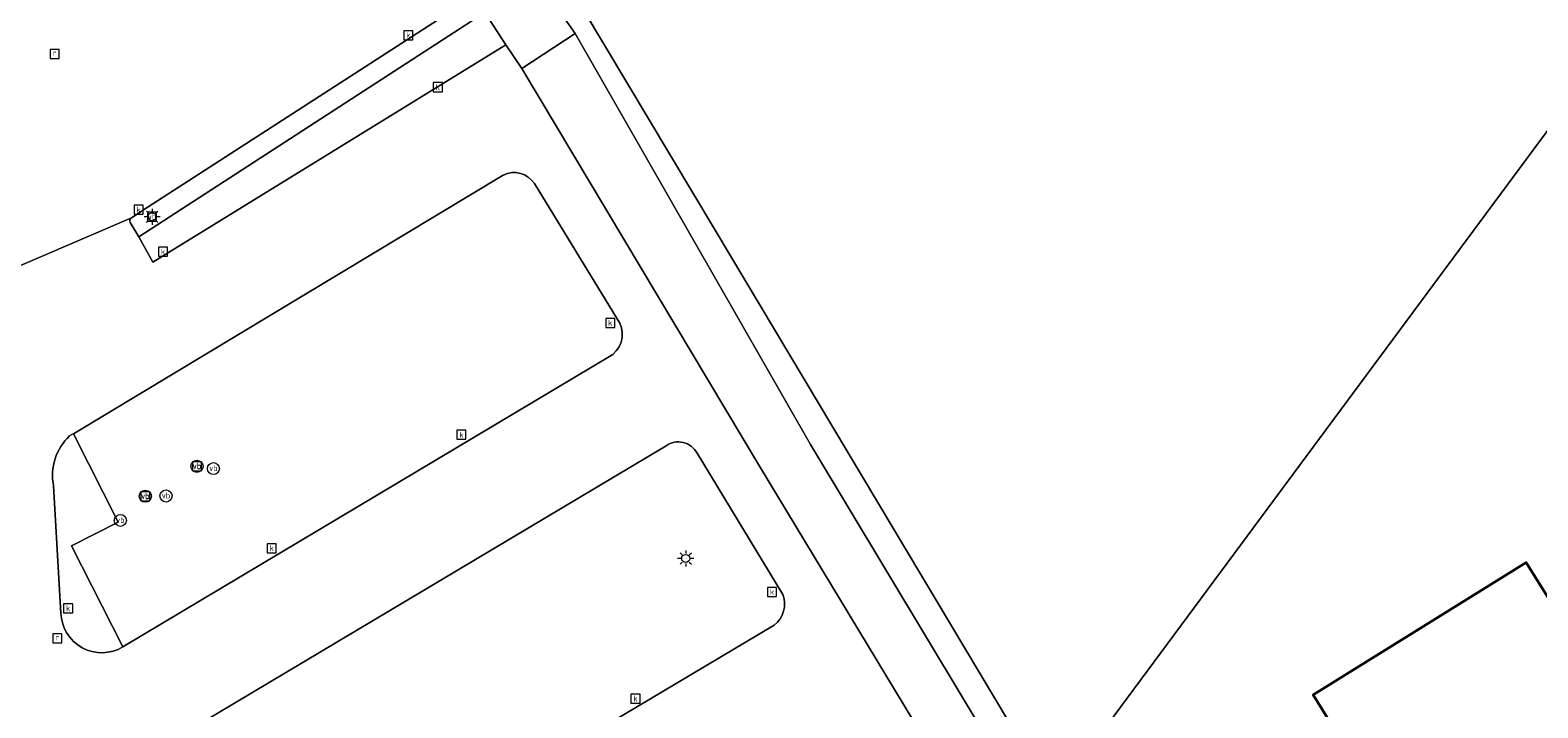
# Model space of a CAD drawing. Header units: metres. Extents: x 127852 to 128088, y 464057 to 464787.
# Tile 12 of 20: x 127902 to 127977, y 464674 to 464707. Entities that reach past the tile are written whole.
import ezdxf
from ezdxf.enums import TextEntityAlignment as Align

# ---------------------------------------------------------------- set-up
doc = ezdxf.new("R2010")
doc.units = ezdxf.units.M
doc.layers.get('0').update_dxf_attribs({"linetype": 'CONTINUOUS'})
for name, color, linetype, lineweight in [('B-WE-GR-GROENVOORZIENING-GV', 80, 'CONTINUOUS', 18), ('B-WE-KL-ET_LS_OV_LICHTMAST-S', 190, 'CONTINUOUS', 25), ('B-WE-OG-BEBOUWING-GV', 7, 'CONTINUOUS', 35), ('B-WE-OG-TERREIN_ERF-GV', 7, 'CONTINUOUS', 18), ('B-WE-RI-GWA_KOLK-S', 30, 'CONTINUOUS', 25), ('B-WE-RI-GWA_RIOOLPUT-S', 30, 'CONTINUOUS', 25), ('B-WE-VH-VERHARDING_GESLOTEN-GV', 252, 'CONTINUOUS', 18), ('B-WE-VH-VERHARDING_OPEN-GV', 252, 'CONTINUOUS', 18), ('B-WE-VW-VERKEERSTEKEN_BORD-S', 7, 'CONTINUOUS', 25), ('B-WE-VW-VERKEERSTEKEN_DRAAGCONSTRUCTIE-S', 7, 'CONTINUOUS', 25)]:
    doc.layers.add(name, color=color, linetype=linetype, lineweight=lineweight)
doc.styles.add('NLCS-ISO', font='NLCS-ISO.ttf')

# ---------------------------------------------------------------- blocks, each defined once
blk = doc.blocks.new('SIE-WEG_VERKEERSBORD-SO')
at = {"color": 0, "linetype": 'ByBlock', "lineweight": 18, "transparency": 33554687}
blk.add_lwpolyline([(-1.125, -1.125), (1.125, -1.125), (1.125, 1.125), (-1.125, 1.125)], close=True, dxfattribs=at)
at = {"color": 0, "linetype": 'ByBlock', "lineweight": 18, "transparency": 33554687, "style": 'NLCS-ISO'}
blk.add_text('vb', height=1.5, dxfattribs=at).set_placement((0, 0), align=Align.MIDDLE_CENTER)
blk = doc.blocks.new('SKL-ET_OV_LICHTMAST-SO')
at = {"color": 0, "linetype": 'ByBlock', "lineweight": 18, "transparency": 33554687}
for points in [[(-1.25, 0), (-2, 0)], [(-1.41, 1.41), (-0.88, 0.88)], [(0, 2), (0, 1.25)], [(0.88, 0.88), (1.41, 1.41)], [(2, 0), (1.25, 0)], [(-1.41, -1.41), (-0.88, -0.88)], [(0, -1.25), (0, -2)], [(0.88, -0.88), (1.41, -1.41)]]:
    blk.add_lwpolyline(points, dxfattribs=at)
blk.add_circle((0, 0), 1, dxfattribs=at)
blk = doc.blocks.new('SIE-WEG_PAAL_VERKEERSBORD-SO')
at = {"color": 0, "linetype": 'ByBlock', "lineweight": 18, "transparency": 33554687}
blk.add_circle((0, 0), 1.5, dxfattribs=at)
at = {"color": 0, "linetype": 'ByBlock', "lineweight": 18, "transparency": 33554687, "style": 'NLCS-ISO'}
blk.add_text('vb', height=1.5, dxfattribs=at).set_placement((0, 0.13), align=Align.MIDDLE_CENTER)
blk = doc.blocks.new('SRI-KOLK-SO')
at = {"color": 0, "linetype": 'ByBlock', "lineweight": 18, "transparency": 33554687}
blk.add_lwpolyline([(-1.125, -1.125), (1.125, -1.125), (1.125, 1.125), (-1.125, 1.125)], close=True, dxfattribs=at)
at = {"color": 0, "linetype": 'ByBlock', "lineweight": 18, "transparency": 33554687, "style": 'NLCS-ISO'}
blk.add_text('k', height=1.5, dxfattribs=at).set_placement((0, 0), align=Align.MIDDLE_CENTER)
blk = doc.blocks.new('SRI-PUT_INSPECTIEPUT_RIOOLPUT-SO')
at = {"color": 0, "linetype": 'ByBlock', "lineweight": 18, "transparency": 33554687}
blk.add_lwpolyline([(-1.12, -1.12), (1.12, -1.12), (1.12, 1.12), (-1.12, 1.12)], close=True, dxfattribs=at)
at = {"color": 0, "linetype": 'ByBlock', "lineweight": 18, "transparency": 33554687, "style": 'NLCS-ISO'}
blk.add_text('r', height=1.5, dxfattribs=at).set_placement((0, 0.28), align=Align.MIDDLE_CENTER)

msp = doc.modelspace()

# ---------------------------------------------------------------- linework, layer by layer
at = {"layer": 'B-WE-GR-GROENVOORZIENING-GV', "transparency": 33554687, "flags": 128}
msp.add_lwpolyline([(127936.342, 464697.285), (127928.669, 464710.136), (127928.501, 464710.417), (127927.507, 464709.762), (127929.386, 464707.06), (127941.084, 464686.624), (127961.975, 464651.834), (127963.722, 464648.939), (127965.775, 464645.537), (127963.112, 464652.451), (127960.736, 464656.43), (127953.183, 464669.081)], close=True, dxfattribs=at)
at = {"layer": 'B-WE-OG-BEBOUWING-GV', "transparency": 33554687, "flags": 128}
msp.add_lwpolyline([(127978.006, 464654.889), (127988.602, 464661.623), (127976.664, 464680.749), (127966.063, 464674.163)], close=True, dxfattribs=at)
at = {"layer": 'B-WE-OG-TERREIN_ERF-GV', "transparency": 33554687, "flags": 128}
for points in [[(127984.535, 464747.056), (127928.501, 464710.417), (127928.669, 464710.136), (127936.342, 464697.285), (127953.183, 464669.081), (127991.859, 464721.345)], [(127991.859, 464721.345), (127953.183, 464669.081), (127960.736, 464656.43), (127963.112, 464652.451), (127965.775, 464645.537), (127963.304, 464644.17), (127947.106, 464634.577), (127949.5, 464629.74)]]:
    msp.add_lwpolyline(points, dxfattribs=at)
msp.add_lwpolyline([(127978.006, 464654.889), (127966.063, 464674.163), (127976.664, 464680.749), (127988.602, 464661.623)], close=True, dxfattribs=at)
at = {"layer": 'B-WE-VH-VERHARDING_GESLOTEN-GV', "transparency": 33554687, "flags": 128}
for points in [[(127913.387, 464711.288), (127896.75, 464710.158), (127896.877, 464707.611), (127897.569, 464693.706), (127907.329, 464697.902), (127908.123, 464698.41), (127926.992, 464710.61), (127982.963, 464747.119)], [(127903.509, 464613.038), (127905.82, 464614.36), (127925.543, 464626.146), (127945.192, 464637.973), (127957.458, 464645.152), (127961.305, 464647.734), (127960.933, 464648.487), (127938.544, 464685.549), (127926.733, 464705.32), (127925.945, 464706.503), (127908.39, 464695.687), (127907.703, 464696.956), (127907.275, 464697.664)], [(127907.329, 464697.902), (127897.569, 464693.706), (127897.734, 464690.383), (127899.346, 464661.618), (127901.303, 464629.868), (127902.198, 464615.342), (127903.509, 464613.038)], [(127905.438, 464669.558), (127905.466, 464669.536), (127905.557, 464669.639), (127933.911, 464686.559)], [(127903.829, 464678.229), (127903.464, 464684.561)]]:
    msp.add_lwpolyline(points, dxfattribs=at)
at = {"layer": 'B-WE-VH-VERHARDING_GESLOTEN-GV', "transparency": 33554687}
for points in [[(127907.275, 464697.664, -0.361788), (127907.329, 464697.902)], [(127903.464, 464684.561, -0.261511), (127904.258, 464687.047)], [(127933.911, 464686.559, -0.447635), (127935.446, 464686.196)], [(127939.706, 464679.159, -0.339833), (127939.276, 464677.634)], [(127906.905, 464676.551, -0.572157), (127903.829, 464678.229)]]:
    msp.add_lwpolyline(points, format="xyb", dxfattribs=at)
at = {"layer": 'B-WE-VH-VERHARDING_OPEN-GV', "transparency": 33554687, "flags": 128}
for points in [[(127926.733, 464705.32), (127929.386, 464707.06), (127927.507, 464709.762), (127926.992, 464710.61), (127908.123, 464698.41), (127907.329, 464697.902)], [(127907.275, 464697.664), (127907.703, 464696.956), (127924.9, 464708.104), (127925.945, 464706.503), (127926.733, 464705.32)], [(127906.905, 464676.551), (127906.907, 464676.552), (127904.354, 464681.584), (127906.678, 464682.763), (127904.447, 464687.159), (127904.403, 464687.132), (127904.258, 464687.047)], [(127903.464, 464684.561), (127903.829, 464678.229)]]:
    msp.add_lwpolyline(points, dxfattribs=at)
for points in [[(127925.945, 464706.503), (127924.9, 464708.104), (127907.703, 464696.956), (127908.39, 464695.687)], [(127929.386, 464707.06), (127926.733, 464705.32), (127938.544, 464685.549), (127960.933, 464648.487), (127961.305, 464647.734), (127963.722, 464648.939), (127961.975, 464651.834), (127941.084, 464686.624)], [(127931.483, 464692.879), (127927.364, 464699.599)]]:
    msp.add_lwpolyline(points, close=True, dxfattribs=at)
for points in [[(127904.447, 464687.159), (127925.809, 464700.02), (127904.447, 464687.159), (127906.678, 464682.763), (127904.354, 464681.584), (127906.907, 464676.552), (127931.253, 464691.099, 0.395721), (127931.483, 464692.879, -0.395721), (127931.253, 464691.099), (127906.907, 464676.552), (127906.905, 464676.551)], [(127935.446, 464686.196), (127939.706, 464679.159), (127935.446, 464686.196, 0.447635), (127933.911, 464686.559), (127905.557, 464669.639), (127905.466, 464669.536), (127907.938, 464665.385), (127905.725, 464664.068), (127908.551, 464659.323), (127939.276, 464677.634), (127908.551, 464659.323), (127907.826, 464658.891)]]:
    msp.add_lwpolyline(points, format="xyb", dxfattribs=at)
at = {"layer": 'B-WE-VH-VERHARDING_OPEN-GV', "transparency": 33554687}
msp.add_lwpolyline([(127927.364, 464699.599, 0.380225), (127925.809, 464700.02, -0.380225)], format="xyb", close=True, dxfattribs=at)
for points in [[(127907.329, 464697.902, 0.361788), (127907.275, 464697.664)], [(127904.258, 464687.047, 0.261511), (127903.464, 464684.561)], [(127939.276, 464677.634, 0.339833), (127939.706, 464679.159)], [(127903.829, 464678.229, 0.572157), (127906.905, 464676.551)]]:
    msp.add_lwpolyline(points, format="xyb", dxfattribs=at)

# ---------------------------------------------------------------- block references
at = {"layer": 'B-WE-KL-ET_LS_OV_LICHTMAST-S', "transparency": 33554687, "xscale": 0.2, "yscale": 0.2, "zscale": 0.2}
for p in [(127908.358, 464697.95), (127934.883, 464680.952)]:
    msp.add_blockref('SKL-ET_OV_LICHTMAST-SO', p, dxfattribs=at)
at = {"layer": 'B-WE-RI-GWA_KOLK-S', "transparency": 33554687, "xscale": 0.2, "yscale": 0.2, "zscale": 0.2}
for p in [(127921.097, 464706.977), (127922.564, 464704.393), (127907.688, 464698.295), (127908.903, 464696.21), (127931.132, 464692.67), (127923.735, 464687.105), (127914.308, 464681.46), (127939.173, 464679.288), (127904.188, 464678.474), (127932.389, 464673.984)]:
    msp.add_blockref('SRI-KOLK-SO', p, dxfattribs=at)
at = {"layer": 'B-WE-RI-GWA_RIOOLPUT-S', "transparency": 33554687, "xscale": 0.2, "yscale": 0.2, "zscale": 0.2}
for p in [(127903.52, 464706.047), (127903.654, 464676.981)]:
    msp.add_blockref('SRI-PUT_INSPECTIEPUT_RIOOLPUT-SO', p, dxfattribs=at)
at = {"layer": 'B-WE-VW-VERKEERSTEKEN_BORD-S', "transparency": 33554687, "xscale": 0.2, "yscale": 0.2, "zscale": 0.2}
for p in [(127908.358, 464697.95), (127910.591, 464685.536), (127908.024, 464684.046)]:
    msp.add_blockref('SIE-WEG_VERKEERSBORD-SO', p, dxfattribs=at)
at = {"layer": 'B-WE-VW-VERKEERSTEKEN_DRAAGCONSTRUCTIE-S', "transparency": 33554687, "xscale": 0.2, "yscale": 0.2, "zscale": 0.2}
for p in [(127910.591, 464685.536), (127911.407, 464685.421), (127908.024, 464684.046), (127909.052, 464684.06), (127906.783, 464682.846)]:
    msp.add_blockref('SIE-WEG_PAAL_VERKEERSBORD-SO', p, dxfattribs=at)

doc.saveas('drawing.dxf')
